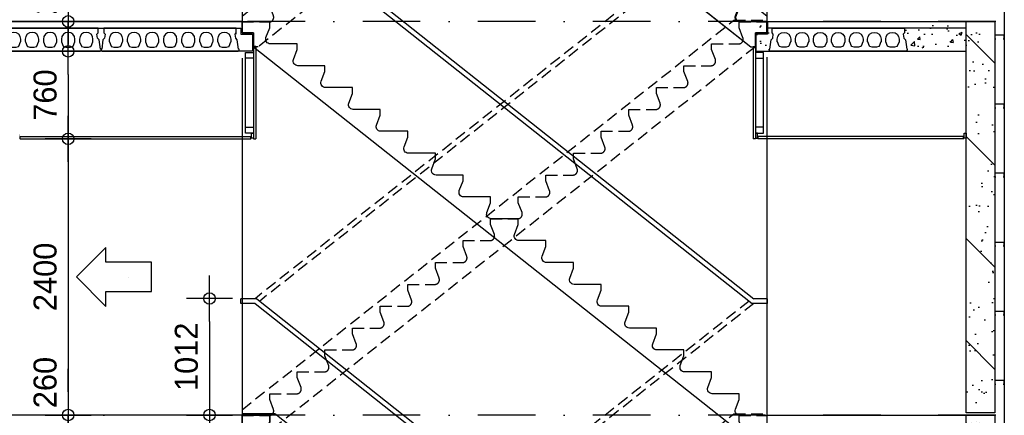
# Model space of a CAD drawing. Extents: x 0 to 140000, y 0 to 84100.
# Tile 96 of 105: x 112482 to 121038, y 55132 to 58570. Entities that reach past the tile are written whole.
import ezdxf
from ezdxf.enums import TextEntityAlignment as Align

# ---------------------------------------------------------------- set-up
doc = ezdxf.new("R2010")
doc.units = 0
doc.header["$LTSCALE"] = 100
doc.header["$MEASUREMENT"] = 0
doc.header["$PDMODE"] = 35
doc.header["$PDSIZE"] = 5
for name, pattern in [('B0201', [50, 31.25, -6.25, 6.25, -6.25]), ('DASHDOT', [1, 0.5, -0.25, 0, -0.25]), ('DASHEDX2', [1.5, 1, -0.5])]:
    doc.linetypes.add(name, pattern=pattern)
doc.layers.get('0').update_dxf_attribs({"linetype": 'CONTINUOUS'})
doc.layers.get('DEFPOINTS').update_dxf_attribs({"linetype": 'CONTINUOUS'})
for name, color, linetype in [('AA$1A---_ALGEMEEN', 1, 'CONTINUOUS'), ('AA24----_TRAPPEN', 1, 'CONTINUOUS'), ('AL$0A---_WIJZIGINGEN', 2, 'CONTINUOUS'), ('AL$7A---_STRAMIEN', 42, 'B0201'), ('AL21XI--_HOUT', 7, 'CONTINUOUS'), ('AL23----_VLOEREN', 7, 'CONTINUOUS'), ('AL24----_TRAPPEN', 2, 'CONTINUOUS'), ('AL24MH--_METAAL', 2, 'CONTINUOUS'), ('AL28----_KONSTRUKTIE', 3, 'CONTINUOUS'), ('AL28MH--_METAAL', 3, 'CONTINUOUS'), ('AL43----_VLOERAFW', 1, 'CONTINUOUS'), ('AL45----_PLAFONDAFW', 7, 'CONTINUOUS'), ('AM$1A---_ALGEMEEN', 1, 'CONTINUOUS'), ('AT$0A---_WIJZIGINGEN', 7, 'CONTINUOUS')]:
    doc.layers.add(name, color=color, linetype=linetype)
doc.styles.add('03_AT', font='B-GBP')
doc.styles.add('B-01', font='b-gbp')
doc.dimstyles.new('BV100-18', dxfattribs={"dimscale": 100, "dimtxt": 2, "dimasz": 2, "dimexe": 3, "dimexo": 3, "dimgap": 1, "dimtad": 1, "dimdec": 0, "dimzin": 0, "dimtxsty": 'B-01', "dimblk": 'TOD', "dimcen": 1, "dimdle": 1.25, "dimse1": 1, "dimse2": 1, "dimclrd": 1, "dimclre": 1, "dimclrt": 1, "dimazin": 3, "dimtfac": 0.5, "dimtdec": 0, "dimtix": 1, "dimtmove": 0, "dimatfit": 3, "dimtolj": 1, "dimtzin": 0})

# ---------------------------------------------------------------- blocks, each defined once
blk = doc.blocks.new('18')
at = {"layer": 'AL24----_TRAPPEN', "color": 1}
for p, q in [((0, 15), (0, 0)), ((285.7, 15), (0, 15)), ((4560, -3368.6), (285.7, 15)), ((4560, -3368.6), (4560, -3420))]:
    blk.add_line(p, q, dxfattribs=at)
at = {"layer": 'AL24----_TRAPPEN', "color": 0}
for p, q in [((100, -215.8), (4420, -3635.8)), ((4560, -3420), (4560, -3515)), ((4460, -3515), (4460, -3635.8)), ((4460, -3515), (4560, -3515)), ((4420, -3635.8), (4460, -3635.8))]:
    blk.add_line(p, q, dxfattribs=at)
at = {"layer": 'AL24----_TRAPPEN', "color": 1}
for points in [[(245.1, -185, -0.520335), (212.2, -138.1), (245, -50.9), (245, 5), (245, 5), (245, 5), (0, 5)], [(485.1, -375, -0.520335), (452.2, -328.1), (485, -240.9), (485, -190), (485, -185), (480, -185), (245.1, -185)], [(725.1, -565, -0.520335), (692.2, -518.1), (725, -430.9), (725, -380), (725, -375), (720, -375), (485.1, -375)], [(965.1, -755, -0.520335), (932.2, -708.1), (965, -620.9), (965, -570), (965, -565), (960, -565), (725.1, -565)], [(1205.1, -945, -0.520335), (1172.2, -898.1), (1205, -810.9), (1205, -760), (1205, -755), (1200, -755), (965.1, -755)], [(1445.1, -1135, -0.520335), (1412.2, -1088.1), (1445, -1000.9), (1445, -950), (1445, -945), (1440, -945), (1205.1, -945)], [(1685.1, -1325, -0.520335), (1652.2, -1278.1), (1685, -1190.9), (1685, -1140), (1685, -1135), (1680, -1135), (1445.1, -1135)], [(1925.1, -1515, -0.520335), (1892.2, -1468.1), (1925, -1380.9), (1925, -1330), (1925, -1325), (1920, -1325), (1685.1, -1325)], [(2165.1, -1705, -0.520335), (2132.2, -1658.1), (2165, -1570.9), (2165, -1520), (2165, -1515), (2160, -1515), (1925.1, -1515)], [(2405.1, -1895, -0.520335), (2372.2, -1848.1), (2405, -1760.9), (2405, -1710), (2405, -1705), (2400, -1705), (2165.1, -1705)], [(2645.1, -2085, -0.520335), (2612.2, -2038.1), (2645, -1950.9), (2645, -1900), (2645, -1895), (2640, -1895), (2405.1, -1895)], [(2885.1, -2275, -0.520335), (2852.2, -2228.1), (2885, -2140.9), (2885, -2090), (2885, -2085), (2880, -2085), (2645.1, -2085)], [(3125.1, -2465, -0.520335), (3092.2, -2418.1), (3125, -2330.9), (3125, -2280), (3125, -2275), (3120, -2275), (2885.1, -2275)], [(3365.1, -2655, -0.520335), (3332.2, -2608.1), (3365, -2520.9), (3365, -2470), (3365, -2465), (3360, -2465), (3125.1, -2465)], [(3605.1, -2845, -0.520335), (3572.2, -2798.1), (3605, -2710.9), (3605, -2660), (3605, -2655), (3600, -2655), (3365.1, -2655)], [(3845.1, -3035, -0.520335), (3812.2, -2988.1), (3845, -2900.9), (3845, -2850), (3845, -2845), (3840, -2845), (3605.1, -2845)], [(4085.1, -3225, -0.520335), (4052.2, -3178.1), (4085, -3090.9), (4085, -3040), (4085, -3035), (4080, -3035), (3845.1, -3035)], [(4325.1, -3415, -0.520335), (4292.2, -3368.1), (4325, -3280.9), (4325, -3230), (4325, -3225), (4320, -3225), (4085.1, -3225)], [(4560, -3415, -0.520335), (4560, -3415), (4560, -3415), (4560, -3415), (4560, -3415), (4560, -3415), (4325.1, -3415)]]:
    blk.add_lwpolyline(points, format="xyb", dxfattribs=at)
at = {"layer": 'AL24----_TRAPPEN', "color": 0}
blk.add_lwpolyline([(240, 0), (0, 0), (0, -95), (100, -95), (100, -215.8)], dxfattribs=at)
for points in [[(480, -190), (245.1, -190, -0.520567), (207.5, -136.3), (240, -50), (240, 0)], [(720, -380), (485.1, -380, -0.520567), (447.5, -326.3), (480, -240), (480, -190)], [(960, -570), (725.1, -570, -0.520567), (687.5, -516.3), (720, -430), (720, -380)], [(1200, -760), (965.1, -760, -0.520567), (927.5, -706.3), (960, -620), (960, -570)], [(1440, -950), (1205.1, -950, -0.520567), (1167.5, -896.3), (1200, -810), (1200, -760)], [(1680, -1140), (1445.1, -1140, -0.520567), (1407.5, -1086.3), (1440, -1000), (1440, -950)], [(1920, -1330), (1685.1, -1330, -0.520567), (1647.5, -1276.3), (1680, -1190), (1680, -1140)], [(2160, -1520), (1925.1, -1520, -0.520567), (1887.5, -1466.3), (1920, -1380), (1920, -1330)], [(2400, -1710), (2165.1, -1710, -0.520567), (2127.5, -1656.3), (2160, -1570), (2160, -1520)], [(2640, -1900), (2405.1, -1900, -0.520567), (2367.5, -1846.3), (2400, -1760), (2400, -1710)], [(2880, -2090), (2645.1, -2090, -0.520567), (2607.5, -2036.3), (2640, -1950), (2640, -1900)], [(3120, -2280), (2885.1, -2280, -0.520567), (2847.5, -2226.3), (2880, -2140), (2880, -2090)], [(3360, -2470), (3125.1, -2470, -0.520567), (3087.5, -2416.3), (3120, -2330), (3120, -2280)], [(3600, -2660), (3365.1, -2660, -0.520567), (3327.5, -2606.3), (3360, -2520), (3360, -2470)], [(3840, -2850), (3605.1, -2850, -0.520567), (3567.5, -2796.3), (3600, -2710), (3600, -2660)], [(4080, -3040), (3845.1, -3040, -0.520567), (3807.5, -2986.3), (3840, -2900), (3840, -2850)], [(4320, -3230), (4085.1, -3230, -0.520567), (4047.5, -3176.3), (4080, -3090), (4080, -3040)], [(4560, -3420), (4325.1, -3420, -0.520567), (4287.5, -3366.3), (4320, -3280), (4320, -3230)]]:
    blk.add_lwpolyline(points, format="xyb", dxfattribs=at)
blk = doc.blocks.new('18A')
at = {"layer": 'AL24----_TRAPPEN', "color": 1, "linetype": 'DASHEDX2'}
for p, q in [((0, -3368.6), (4274.3, 15)), ((4274.3, 15), (4274.3, 15)), ((4460, -215.8), (140, -3635.8)), ((4460, -215.8), (4460, -215.8)), ((0, -3368.6), (0, -3368.6))]:
    blk.add_line(p, q, dxfattribs=at)
for points in [[(4274.3, 15), (4274.3, 15), (4560, 15), (4560, 15), (4560, -95), (4460, -95), (4460, -215.8), (4460, -215.8)], [(140, -3635.8), (140, -3635.8), (100, -3635.8), (100, -3515), (0, -3515), (0, -3368.6)]]:
    blk.add_lwpolyline(points, dxfattribs=at)
blk.add_lwpolyline([(0, -3420), (234.9, -3420, 0.227792), (266.1, -3405, 0.261738), (272.5, -3366.3), (240, -3280), (240, -3230), (474.9, -3230, 0.520567), (512.5, -3176.3), (480, -3090), (480, -3040), (714.9, -3040, 0.520567), (752.5, -2986.3), (720, -2900), (720, -2850), (954.9, -2850, 0.520567), (992.5, -2796.3), (960, -2710), (960, -2660), (1194.9, -2660, 0.520567), (1232.5, -2606.3), (1200, -2520), (1200, -2470), (1434.9, -2470, 0.520567), (1472.5, -2416.3), (1440, -2330), (1440, -2280), (1674.9, -2280, 0.520567), (1712.5, -2226.3), (1680, -2140), (1680, -2090), (1914.9, -2090, 0.520567), (1952.5, -2036.3), (1920, -1950), (1920, -1900), (2154.9, -1900, 0.322881), (2192.8, -1872.6, 0.16924), (2192.5, -1846.3), (2160, -1760), (2160, -1710), (2394.9, -1710, 0.311297), (2432.3, -1684.2, 0.180087), (2432.5, -1656.3), (2400, -1570), (2400, -1520), (2634.9, -1520, 0.520567), (2672.5, -1466.3), (2640, -1380), (2640, -1330), (2874.9, -1330, 0.520567), (2912.5, -1276.3), (2880, -1190), (2880, -1140), (3114.9, -1140, 0.520567), (3152.5, -1086.3), (3120, -1000), (3120, -950), (3354.9, -950, 0.520567), (3392.5, -896.3), (3360, -810), (3360, -760), (3594.9, -760, 0.520567), (3632.5, -706.3), (3600, -620), (3600, -570), (3834.9, -570, 0.520567), (3872.5, -516.3), (3840, -430), (3840, -380), (4074.9, -380, 0.520567), (4112.5, -326.3), (4080, -240), (4080, -190), (4314.9, -190, 0.322889), (4352.8, -162.6, 0.169233), (4352.5, -136.3), (4320, -50), (4320, 0), (4560, 0)], format="xyb", dxfattribs=at)
blk = doc.blocks.new('TOD')
for p, q in [((0, -1), (0, 1)), ((-1, 0), (1, 0))]:
    blk.add_line(p, q)
blk.add_circle((0, 0), 0.25)
blk = doc.blocks.new('*D133')
at = {"color": 1, "linetype": 'BYBLOCK'}
blk.add_line((112604, 60754.7), (112604, 58754.7), dxfattribs=at)
at = {"layer": 'DEFPOINTS', "color": 0, "linetype": 'BYBLOCK'}
for p in [(112404, 60954.7), (112404, 58554.7), (112604, 58554.7)]:
    blk.add_point(p, dxfattribs=at)
at = {"color": 1, "linetype": 'BYBLOCK', "xscale": 200, "yscale": 200, "zscale": 200}
for p, rotation in [((112604, 60954.7), 90), ((112604, 58554.7), 270)]:
    blk.add_blockref('TOD', p, dxfattribs=dict(at, rotation=rotation))
at = {"color": 1, "linetype": 'BYBLOCK', "insert": (112404, 59754.7), "char_height": 200, "attachment_point": 5, "rotation": 90, "style": 'B-01'}
blk.add_mtext('\\A1;2400', dxfattribs=at)
blk = doc.blocks.new('*D134')
at = {"color": 1, "linetype": 'BYBLOCK'}
blk.add_line((112604, 57334.7), (112604, 55334.7), dxfattribs=at)
at = {"layer": 'DEFPOINTS', "color": 0, "linetype": 'BYBLOCK'}
for p in [(112404, 57534.7), (112404, 55134.7), (112604, 55134.7)]:
    blk.add_point(p, dxfattribs=at)
at = {"color": 1, "linetype": 'BYBLOCK', "xscale": 200, "yscale": 200, "zscale": 200}
for p, rotation in [((112604, 57534.7), 90), ((112604, 55134.7), 270)]:
    blk.add_blockref('TOD', p, dxfattribs=dict(at, rotation=rotation))
at = {"color": 1, "linetype": 'BYBLOCK', "insert": (112404, 56334.7), "char_height": 200, "attachment_point": 5, "rotation": 90, "style": 'B-01'}
blk.add_mtext('\\A1;2400', dxfattribs=at)
blk = doc.blocks.new('*D149')
at = {"color": 1, "linetype": 'BYBLOCK'}
blk.add_line((112904, 58094.7), (112904, 57734.7), dxfattribs=at)
at = {"layer": 'DEFPOINTS', "color": 0, "linetype": 'BYBLOCK'}
for p in [(112326.5, 58294.7), (112426.5, 57534.7), (112904, 57534.7)]:
    blk.add_point(p, dxfattribs=at)
at = {"color": 1, "linetype": 'BYBLOCK', "xscale": 200, "yscale": 200, "zscale": 200}
for p, rotation in [((112904, 58294.7), 90), ((112904, 57534.7), 270)]:
    blk.add_blockref('TOD', p, dxfattribs=dict(at, rotation=rotation))
at = {"color": 1, "linetype": 'BYBLOCK', "insert": (112704, 57914.7), "char_height": 200, "attachment_point": 5, "rotation": 90, "style": 'B-01'}
blk.add_mtext('\\A1;760', dxfattribs=at)
blk = doc.blocks.new('*D150')
at = {"color": 1, "linetype": 'BYBLOCK'}
for p, q in [((112904, 58754.7), (112904, 58954.7)), ((112904, 58294.7), (112904, 58554.7)), ((112904, 58294.7), (112904, 58554.7)), ((112904, 58094.7), (112904, 57894.7))]:
    blk.add_line(p, q, dxfattribs=at)
at = {"layer": 'DEFPOINTS', "color": 0, "linetype": 'BYBLOCK'}
for p in [(112904, 58554.7), (113044, 58554.7), (113044, 58294.7)]:
    blk.add_point(p, dxfattribs=at)
at = {"color": 1, "linetype": 'BYBLOCK', "xscale": 200, "yscale": 200, "zscale": 200}
for p, rotation in [((112904, 58554.7), 270), ((112904, 58294.7), 90)]:
    blk.add_blockref('TOD', p, dxfattribs=dict(at, rotation=rotation))
at = {"color": 1, "linetype": 'BYBLOCK', "insert": (112704, 58836.7), "char_height": 200, "attachment_point": 5, "rotation": 90, "style": 'B-01'}
blk.add_mtext('\\A1;260', dxfattribs=at)
blk = doc.blocks.new('N110200A_8790002')
blk.add_lwpolyline([(590, 0), (600, 10), (600, 20), (595, 20), (583.485281, 100.60303), (569.343146, 114.745166), (564.393398, 149.393398), (575, 160), (575, 200), (-575, 200), (-575, 160), (-564.393398, 149.393398), (-569.343146, 114.745166), (-583.485281, 100.60303), (-595, 20), (-600, 20), (-600, 10), (-590, 0)], close=True)
for points in [[(-529.5, 106.5), (-529.5, 86.873683, 0.099699), (-528.330573, 81.0672), (-513.225136, 45.08727, 0.216278), (-508.981623, 41.155233, 0.162058), (-433.018377, 41.155233, 0.216278), (-428.774864, 45.08727), (-413.669427, 81.0672, 0.099699), (-412.5, 86.873683), (-412.5, 106.5, 1)], [(-372.5, 106.5), (-372.5, 86.873683, 0.099699), (-371.330573, 81.0672), (-356.225136, 45.08727, 0.216278), (-351.981623, 41.155233, 0.162058), (-276.018377, 41.155233, 0.216278), (-271.774864, 45.08727), (-256.669427, 81.0672, 0.099699), (-255.5, 86.873683), (-255.5, 106.5, 1)], [(-215.5, 106.5), (-215.5, 86.873683, 0.099699), (-214.330573, 81.0672), (-199.225136, 45.08727, 0.216278), (-194.981623, 41.155233, 0.162058), (-119.018377, 41.155233, 0.216278), (-114.774864, 45.08727), (-99.669427, 81.0672, 0.099699), (-98.5, 86.873683), (-98.5, 106.5, 1)], [(-58.5, 106.5), (-58.5, 86.873683, 0.099699), (-57.330573, 81.0672), (-42.225136, 45.08727, 0.216278), (-37.981623, 41.155233, 0.162058), (37.981623, 41.155233, 0.216278), (42.225136, 45.08727), (57.330573, 81.0672, 0.099699), (58.5, 86.873683), (58.5, 106.5, 1)], [(98.5, 106.5), (98.5, 86.873683, 0.099699), (99.669427, 81.0672), (114.774864, 45.08727, 0.216278), (119.018377, 41.155233, 0.162058), (194.981623, 41.155233, 0.216278), (199.225136, 45.08727), (214.330573, 81.0672, 0.099699), (215.5, 86.873683), (215.5, 106.5, 1)], [(255.5, 106.5), (255.5, 86.873683, 0.099699), (256.669427, 81.0672), (271.774864, 45.08727, 0.216278), (276.018377, 41.155233, 0.162058), (351.981623, 41.155233, 0.216278), (356.225136, 45.08727), (371.330573, 81.0672, 0.099699), (372.5, 86.873683), (372.5, 106.5, 1)], [(412.5, 106.5), (412.5, 86.873683, 0.099699), (413.669427, 81.0672), (428.774864, 45.08727, 0.216278), (433.018377, 41.155233, 0.162058), (508.981623, 41.155233, 0.216278), (513.225136, 45.08727), (528.330573, 81.0672, 0.099699), (529.5, 86.873683), (529.5, 106.5, 1)]]:
    blk.add_lwpolyline(points, format="xyb", close=True)
blk = doc.blocks.new('*D152')
at = {"color": 1, "linetype": 'BYBLOCK'}
for p, q in [((112904, 55334.7), (112904, 55534.7)), ((112904, 54874.7), (112904, 55134.7)), ((112904, 54874.7), (112904, 55134.7)), ((112904, 54674.7), (112904, 54474.7))]:
    blk.add_line(p, q, dxfattribs=at)
at = {"layer": 'DEFPOINTS', "color": 0, "linetype": 'BYBLOCK'}
for p in [(112904, 55134.7), (113044, 55134.7), (113044, 54874.7)]:
    blk.add_point(p, dxfattribs=at)
at = {"color": 1, "linetype": 'BYBLOCK', "xscale": 200, "yscale": 200, "zscale": 200}
for p, rotation in [((112904, 55134.7), 270), ((112904, 54874.7), 90)]:
    blk.add_blockref('TOD', p, dxfattribs=dict(at, rotation=rotation))
at = {"color": 1, "linetype": 'BYBLOCK', "insert": (112704, 55416.7), "char_height": 200, "attachment_point": 5, "rotation": 90, "style": 'B-01'}
blk.add_mtext('\\A1;260', dxfattribs=at)
blk = doc.blocks.new('*D153')
at = {"color": 1, "linetype": 'BYBLOCK'}
blk.add_line((114131.5, 55946.6), (114131.5, 55334.7), dxfattribs=at)
at = {"layer": 'DEFPOINTS', "color": 0, "linetype": 'BYBLOCK'}
for p in [(114414.7, 56146.6), (114131.5, 55134.7), (114414.7, 55134.7)]:
    blk.add_point(p, dxfattribs=at)
at = {"color": 1, "linetype": 'BYBLOCK', "xscale": 200, "yscale": 200, "zscale": 200}
for p, rotation in [((114131.5, 56146.6), 90), ((114131.5, 55134.7), 270)]:
    blk.add_blockref('TOD', p, dxfattribs=dict(at, rotation=rotation))
at = {"color": 1, "linetype": 'BYBLOCK', "insert": (113931.5, 55640.6), "char_height": 200, "attachment_point": 5, "rotation": 90, "style": 'B-01'}
blk.add_mtext('\\A1;1012', dxfattribs=at)
blk = doc.blocks.new('AS00S005')
at = {"layer": 'AL$0A---_WIJZIGINGEN'}
blk.add_lwpolyline([(0, 0), (-5.12, -5.12), (-5.12, -2.56), (-13.06, -2.56), (-13.06, 2.56), (-5.12, 2.56), (-5.12, 5.12)], close=True, dxfattribs=at)
at = {"layer": 'AT$0A---_WIJZIGINGEN', "color": 3, "style": '03_AT'}
blk.add_attdef('NUMMER', text='', height=3.5, dxfattribs=at).set_placement((-8.98, -0.06), align=Align.MIDDLE)

msp = doc.modelspace()

# ---------------------------------------------------------------- hatches: boundary and pattern name
at = {"layer": 'AA$1A---_ALGEMEEN'}
h = msp.add_hatch(dxfattribs=at)
h.set_pattern_fill('PREFAB3', color=1, scale=1000, style=0)
h.set_pattern_definition([(180, (227043.4, 3829.82), (-590, 430), [0, -240, 0, -320, 0, -560]), (170, (226633.4, 4289.8), (-330.887, 830.0685), [0, -620, 0, -140, 0, -530]), (160, (226973.4, 4189.8), (-210.74, 970.6125), [0, -430, 0, -290, 0, -630]), (150, (226583.4, 4089.8), (-23.7307, 798.8973), [0, -560, 0, -710, 0, -510]), (140, (226753.4, 3989.8), (-280.0836, 848.5595), [0, -410, 0, -330, 0, -570]), (130, (226333.4, 3889.8), (154.0838, 625.3464), [0, -120, 0, -790, 0, -470]), (120, (226523.4, 3789.8), (150.237, 1079.782), [0, -150, 0, -470, 0, -540]), (110, (226763.4, 3689.8), (281.7697, 570.794), [0, -280, 0, -320, 0, -730]), (100, (226693.4, 3589.8), (341.8767, 710.1551), [0, -360, 0, -430]), (90, (226263.4, 3489.8), (670, 460), [0, -550, 0, -310, 0, -730]), (80, (227103.4, 3589.8), (605.894, 268.8724), [0, -280, 0, -580, 0, -660]), (70, (227003.4, 3689.82), (627.2446, 495.3425), [0, -480, 0, -380, 0, -530]), (60, (226903.4, 3789.8), (891.9358, 304.878), [0, -660, 0, -210, 0, -760]), (50, (226803.4, 3889.8), (660.6535, -6.083), [0, -380, 0, -140, 0, -780]), (40, (226703.4, 3989.8), (1038.838, -133.475), [0, -110, 0, -580, 0, -480]), (30, (226603.4, 4089.8), (803.9935, -332.5575), [0, -280, 0, -330, 0, -640]), (20, (226503.4, 4189.8), (989.51, -555.041), [0, -590, 0, -240, 0, -410]), (10, (226403.4, 4289.8), (484.791, -503.4657), [0, -380, 0, -220, 0, -770]), (135, (227203.4, 3389.8), (443.4974, 443.4974), [])])
h.paths.add_polyline_path([(120956.7, 55154.7), (120706.7, 55154.7), (120706.7, 58554.7), (120956.7, 58554.7)])
h = msp.add_hatch(dxfattribs=at)
h.set_pattern_fill('PREFAB3', color=1, scale=1000, style=0)
h.set_pattern_definition([(180, (227043.4, 454.83), (-590, 430), [0, -240, 0, -320, 0, -560]), (170, (226633.4, 914.8), (-330.887, 830.0685), [0, -620, 0, -140, 0, -530]), (160, (226973.4, 814.8), (-210.74, 970.6125), [0, -430, 0, -290, 0, -630]), (150, (226583.4, 714.8), (-23.7307, 798.8973), [0, -560, 0, -710, 0, -510]), (140, (226753.4, 614.83), (-280.0836, 848.5595), [0, -410, 0, -330, 0, -570]), (130, (226333.4, 514.8), (154.0838, 625.3464), [0, -120, 0, -790, 0, -470]), (120, (226523.4, 414.8), (150.237, 1079.782), [0, -150, 0, -470, 0, -540]), (110, (226763.4, 314.83), (281.7697, 570.794), [0, -280, 0, -320, 0, -730]), (100, (226693.4, 214.83), (341.8767, 710.1551), [0, -360, 0, -430]), (90, (226263.4, 114.8), (670, 460), [0, -550, 0, -310, 0, -730]), (80, (227103.4, 214.8), (605.894, 268.8724), [0, -280, 0, -580, 0, -660]), (70, (227003.4, 314.83), (627.2446, 495.3425), [0, -480, 0, -380, 0, -530]), (60, (226903.4, 414.8), (891.9358, 304.878), [0, -660, 0, -210, 0, -760]), (50, (226803.4, 514.83), (660.6535, -6.083), [0, -380, 0, -140, 0, -780]), (40, (226703.4, 614.8), (1038.838, -133.475), [0, -110, 0, -580, 0, -480]), (30, (226603.4, 714.8), (803.9935, -332.5575), [0, -280, 0, -330, 0, -640]), (20, (226503.4, 814.8), (989.51, -555.041), [0, -590, 0, -240, 0, -410]), (10, (226403.4, 914.8), (484.791, -503.4657), [0, -380, 0, -220, 0, -770]), (135, (227203.4, 14.8), (443.4974, 443.4974), [])])
h.paths.add_polyline_path([(120956.7, 51729.5), (120706.7, 51729.5), (120706.7, 55134.7), (120956.7, 55134.7)])
at = {"layer": 'AA24----_TRAPPEN'}
h = msp.add_hatch(dxfattribs=at)
h.set_pattern_fill('AR-CONC', color=1, scale=40, style=0)
h.set_pattern_definition([(50, (5e-10, 3501.7), (286.90407, -25.10085), [30, -330]), (355, (5e-10, 3501.7), (-55.50053, 300.87685), [24, -264]), (100.4514, (23.9, 3499.61), (231.40375, 275.7758), [25.4961, -280.45684]), (46.1842, (5e-10, 3581.7), (426.8964, -66.2076), [45, -495]), (96.6356, (35.57, 3576.2), (373.8651, 389.6471), [38.2441, -420.6852]), (351.1842, (5e-10, 3581.7), (373.8648, 389.6474), [36, -396]), (21, (40, 3561.7), (238.7628, -161.04756), [30, -330]), (326, (40, 3561.7), (97.3261, 290.06), [24, -264]), (71.4514, (59.9, 3548.29), (336.08905, 129.0122), [25.4961, -280.45684]), (37.5, (5e-10, 3501.71), (4.86394, 133.15754), [0, -260.8, 0, -268, 0, -265]), (7.5, (5e-10, 3501.7), (105.22781, 157.76468), [0, -152.8, 0, -254.8, 0, -101]), (327.5, (-89.2, 3501.71), (213.528974, -9.02195), [0, -100, 0, -312, 0, -414]), (317.5, (-129.2, 3501.7), (233.27447, 40.042), [0, -130, 0, -207.2, 0, -294])])
h.paths.add_polyline_path([(119011.2, 58427), (119025.4, 58441.1), (119030.3, 58475.8), (119019.7, 58486.4), (119019.7, 58526.4), (118979.7, 58526.4), (118979.7, 58526.4), (118879.7, 58526.4), (118879.7, 58326.4), (119004.7, 58326.4), (118994.7, 58336.4), (118994.7, 58346.4), (118999.7, 58346.4)])
h.paths.add_polyline_path([(120706.7, 58326.4), (120706.7, 58526.4), (120169.7, 58526.4), (120169.7, 58486.4), (120159.1, 58475.8), (120164, 58441.1), (120178.2, 58427), (120189.7, 58346.4), (120194.7, 58346.4), (120194.7, 58336.4), (120184.7, 58326.4)])

# ---------------------------------------------------------------- linework, layer by layer
at = {"layer": 'AL$7A---_STRAMIEN', "color": 1, "linetype": 'DASHDOT', "ltscale": 10}
for p, q in [((130964.8, 58554.7), (9153.4, 58554.7)), ((130964.8, 55134.7), (9153.4, 55134.7))]:
    msp.add_line(p, q, dxfattribs=at)
at = {"layer": 'AL21XI--_HOUT'}
for points in [[(121036.7, 75262.2), (121036.7, 51709.7)], [(121116.7, 45675.3), (121128.7, 45675.3), (121128.7, 75234.7), (121036.7, 75234.7), (121036.7, 51810.8), (121039.6, 51810.8)]]:
    msp.add_lwpolyline(points, dxfattribs=at)
at = {"layer": 'AL23----_VLOEREN'}
for p, q in [((114414.7, 58454.7), (114414.7, 58504.7)), ((118974.7, 58454.6), (118974.7, 58504.7))]:
    msp.add_line(p, q, dxfattribs=at)
at = {"layer": 'AL23----_VLOEREN', "color": 3}
msp.add_line((120706.7, 58494.7), (118979.7, 58494.7), dxfattribs=at)
for points in [[(120706.7, 58549.7), (118979.7, 58549.7), (118979.7, 58444.7), (118879.7, 58444.7), (118879.7, 58294.7), (120706.7, 58294.7)], [(109716.7, 58494.7), (114404.7, 58494.7), (114404.7, 58444.7), (114504.7, 58444.7), (114504.7, 58294.7), (109926.7, 58294.7)]]:
    msp.add_lwpolyline(points, dxfattribs=at)
at = {"layer": 'AL24----_TRAPPEN', "color": 1}
for p, q in [((114414.7, 58554.6), (109716.7, 58554.7)), ((114414.7, 55134.6), (109716.7, 55134.7))]:
    msp.add_line(p, q, dxfattribs=at)
at = {"layer": 'AL24----_TRAPPEN', "color": 7}
msp.add_line((114414.7, 58549.6), (109716.7, 58549.7), dxfattribs=at)
at = {"layer": 'AL24----_TRAPPEN'}
msp.add_line((114364.7, 58444.7), (114364.7, 58475.6), dxfattribs=at)
for points in [[(114514.7, 61753.8), (118834.7, 58333.8), (118874.7, 58333.8), (118874.7, 58454.6), (118974.7, 58454.6), (118974.7, 58549.6), (118739.8, 58549.6, -0.527303), (118702.5, 58604.1)], [(118739.8, 55129.6, -0.527303), (118702.5, 55184.1), (118734.7, 55269.6), (118734.7, 55319.6), (118499.8, 55319.6, -0.527303), (118462.5, 55374.1), (118494.7, 55459.6), (118494.7, 55509.6), (118259.8, 55509.6, -0.527303), (118222.5, 55564.1), (118254.7, 55649.6), (118254.7, 55699.6), (118019.8, 55699.6, -0.527303), (117982.5, 55754.1), (118014.7, 55839.6), (118014.7, 55889.6), (117779.8, 55889.6, -0.527303), (117742.5, 55944.1), (117774.7, 56029.6), (117774.7, 56079.6), (117539.8, 56079.6, -0.527303), (117502.5, 56134.1), (117534.7, 56219.6), (117534.7, 56269.6), (117299.8, 56269.6, -0.527303), (117262.5, 56324.1), (117294.7, 56409.6), (117294.7, 56459.6), (117059.8, 56459.6, -0.527303), (117022.5, 56514.1), (117054.7, 56599.6), (117054.7, 56649.6), (116819.8, 56649.6, -0.527303), (116782.5, 56704.1), (116814.7, 56789.6), (116814.7, 56839.6), (116579.8, 56839.6, -0.527303), (116542.5, 56894.1), (116574.7, 56979.6), (116574.7, 57029.6), (116339.8, 57029.6, -0.527303), (116302.5, 57084.1), (116334.7, 57169.6), (116334.7, 57219.6), (116099.8, 57219.6, -0.527303), (116062.5, 57274.1), (116094.7, 57359.6), (116094.7, 57409.6), (115859.8, 57409.6, -0.527303), (115822.5, 57464.1), (115854.7, 57549.6), (115854.7, 57599.6), (115619.8, 57599.6, -0.527303), (115582.5, 57654.1), (115614.7, 57739.6), (115614.7, 57789.6), (115379.8, 57789.6, -0.527303), (115342.5, 57844.1), (115374.7, 57929.6), (115374.7, 57979.6), (115139.8, 57979.6, -0.527303), (115102.5, 58034.1), (115134.7, 58119.6), (115134.7, 58169.6), (114899.8, 58169.6, -0.527303), (114862.5, 58224.1), (114894.7, 58309.6), (114894.7, 58359.6), (114659.8, 58359.6, -0.527303), (114622.5, 58414.1), (114654.7, 58499.6), (114654.7, 58549.6), (114414.7, 58549.6), (114414.7, 58454.6), (114514.7, 58454.6), (114514.7, 58333.8), (118834.7, 54913.8)]]:
    msp.add_lwpolyline(points, format="xyb", dxfattribs=at)
msp.add_lwpolyline([(114414.7, 58549.6), (114414.7, 58454.7), (114514.7, 58454.6), (114514.7, 58333.8)], dxfattribs=at)
at = {"layer": 'AL24MH--_METAAL'}
for p, q in [((114542, 59565.6), (118862, 56145.6)), ((114527.4, 59523.6), (118847.4, 56103.6)), ((114542, 56145.6), (114404.7, 56145.6)), ((114404.7, 56103.6), (114404.7, 56145.6)), ((114542, 56145.6), (118862, 52725.6)), ((118979.7, 56145.6), (118862, 56145.6)), ((118979.7, 56103.6), (118979.7, 56145.6)), ((114527.4, 56103.6), (114404.7, 56103.6)), ((114527.4, 56103.6), (118847.4, 52683.6)), ((118979.7, 56103.6), (118847.4, 56103.6))]:
    msp.add_line(p, q, dxfattribs=at)
at = {"layer": 'AL24MH--_METAAL', "color": 1, "linetype": 'DASHEDX2'}
for p, q in [((118820.9, 59544.6), (114527.4, 56145.6)), ((118862, 59523.6), (114568.5, 56124.6)), ((118820.9, 56124.6), (114527.4, 52725.6)), ((118862, 56103.6), (114595, 52725.6))]:
    msp.add_line(p, q, dxfattribs=at)
at = {"layer": 'AL28----_KONSTRUKTIE', "color": 0}
for p, q in [((118974.7, 61724.7), (118974.7, 58549.7)), ((114414.7, 61654.6), (114414.7, 58549.6)), ((118974.7, 61664.6), (118974.7, 58549.6)), ((114414.7, 58234.6), (114414.7, 55129.6)), ((118974.7, 58244.6), (118974.7, 55129.6))]:
    msp.add_line(p, q, dxfattribs=at)
at = {"layer": 'AL28----_KONSTRUKTIE'}
for points in [[(120956.7, 55154.7), (120706.7, 55154.7), (120706.7, 58554.7), (120956.7, 58554.7)], [(120956.7, 51729.5), (120706.7, 51729.5), (120706.7, 55134.7), (120956.7, 55134.7)]]:
    msp.add_lwpolyline(points, close=True, dxfattribs=at)
at = {"layer": 'AL28MH--_METAAL', "color": 1}
msp.add_lwpolyline([(121036.7, 75262.2), (121036.7, 51709.7)], dxfattribs=at)
at = {"layer": 'AL28MH--_METAAL', "color": 4}
for points in [[(121028, 58404.1), (121036.7, 58404.1), (121036.7, 58434.7), (120956.7, 58434.7), (120956.7, 58404.1), (120965.7, 58404.1)], [(121028, 57804.1), (121036.7, 57804.1), (121036.7, 57834.7), (120956.7, 57834.7), (120956.7, 57804.1), (120965.7, 57804.1)], [(121028, 57204.1), (121036.7, 57204.1), (121036.7, 57234.7), (120956.7, 57234.7), (120956.7, 57204.1), (120965.7, 57204.1)], [(121028, 56604.1), (121036.7, 56604.1), (121036.7, 56634.7), (120956.7, 56634.7), (120956.7, 56604.1), (120965.7, 56604.1)], [(121028, 56004.1), (121036.7, 56004.1), (121036.7, 56034.7), (120956.7, 56034.7), (120956.7, 56004.1), (120965.7, 56004.1)], [(121028, 55404.1), (121036.7, 55404.1), (121036.7, 55434.7), (120956.7, 55434.7), (120956.7, 55404.1), (120965.7, 55404.1)]]:
    msp.add_lwpolyline(points, dxfattribs=at)
at = {"layer": 'AL43----_VLOERAFW', "color": 1, "linetype": 'CONTINUOUS'}
for p, q in [((118974.7, 58554.7), (120706.7, 58554.7)), ((118974.7, 55134.7), (120706.7, 55134.7))]:
    msp.add_line(p, q, dxfattribs=at)
at = {"layer": 'AL45----_PLAFONDAFW'}
for p, q in [((114514.7, 58336.9), (114514.7, 57534.7)), ((114534.7, 58336.9), (114514.7, 58336.9)), ((114534.7, 58336.9), (114534.7, 57534.7)), ((118854.7, 58336.9), (118874.7, 58336.9)), ((118854.7, 58336.9), (118854.7, 57534.7)), ((118874.7, 58336.9), (118874.7, 57534.7)), ((118874.7, 58294.7), (118874.7, 58134.7)), ((114444.7, 57584.7), (114444.7, 58234.7)), ((118944.7, 57584.7), (118944.7, 58234.7)), ((112487.8, 57534.7), (112487.8, 57554.7)), ((112487.8, 57554.7), (114490.1, 57554.7)), ((112487.8, 57554.7), (114490.1, 57554.7)), ((112487.8, 57534.7), (114490.1, 57534.7)), ((112487.8, 57534.7), (114490.1, 57534.7)), ((114490.1, 57534.7), (114490.1, 57554.7)), ((114514.7, 57534.7), (114534.7, 57534.7)), ((118874.7, 57534.7), (118854.7, 57534.7)), ((120682.1, 57554.7), (118899.3, 57554.7)), ((118899.3, 57534.7), (118899.3, 57554.7)), ((120682.1, 57554.7), (118899.3, 57554.7)), ((120682.1, 57534.7), (118899.3, 57534.7)), ((120682.1, 57534.7), (118899.3, 57534.7)), ((120682.1, 57534.7), (120682.1, 57554.7))]:
    msp.add_line(p, q, dxfattribs=at)
for points in [[(114514.7, 58234.7), (114444.7, 58234.7), (114444.7, 58284.7), (114514.7, 58284.7)], [(118874.7, 58234.7), (118944.7, 58234.7), (118944.7, 58284.7), (118874.7, 58284.7)], [(114514.7, 57584.7), (114444.7, 57584.7), (114444.7, 57634.7), (114514.7, 57634.7)], [(114514.7, 57539.7), (114496.7, 57539.7), (114496.7, 57584.7), (114514.7, 57584.7)], [(118874.7, 57584.7), (118944.7, 57584.7), (118944.7, 57634.7), (118874.7, 57634.7)], [(118874.7, 57539.7), (118892.7, 57539.7), (118892.7, 57584.7), (118874.7, 57584.7)], [(120706.7, 57539.7), (120688.7, 57539.7), (120688.7, 57584.7), (120706.7, 57584.7)]]:
    msp.add_lwpolyline(points, close=True, dxfattribs=at)
at = {"layer": 'AL45----_PLAFONDAFW', "const_width": 2}
for points in [[(112484.5, 57573.8), (112484.5, 57532.1), (112504.5, 57532.1)], [(114493.4, 57573.8), (114493.4, 57532.1), (114473.4, 57532.1)], [(118896, 57573.8), (118896, 57532.1), (118916, 57532.1)], [(120685.4, 57573.8), (120685.4, 57532.1), (120665.4, 57532.1)]]:
    msp.add_lwpolyline(points, dxfattribs=at)

# ---------------------------------------------------------------- block references
for name, p in [('18', (114414.7, 61969.7)), ('18A', (114414.7, 61969.7)), ('18A', (114414.7, 61969.7)), ('18A', (114414.7, 58549.7)), ('18', (114414.7, 55129.7)), ('18A', (114414.7, 55129.7))]:
    msp.add_blockref(name, p)
ref = msp.add_blockref('AS00S005', (112975.2, 56334.7), dxfattribs=dict(xscale=-50, yscale=50, zscale=50))
ref.add_attrib('NUMMER', 'A', dxfattribs={"layer": 'AT$0A---_WIJZIGINGEN', "color": 3, "height": 3.5, "style": '03_AT'}).set_placement((113424.4, 56331.4), align=Align.MIDDLE)
at = {"layer": 'AL23----_VLOEREN'}
for p in [(112589.7, 58294.7), (113789.7, 58294.7)]:
    msp.add_blockref('N110200A_8790002', p, dxfattribs=at)
at = {"layer": 'AL23----_VLOEREN', "xscale": -1}
msp.add_blockref('N110200A_8790002', (119594.7, 58294.7), dxfattribs=at)

# ---------------------------------------------------------------- dimensions: what is measured, and where the dimension line sits
at = {"layer": 'AM$1A---_ALGEMEEN'}
for base, p1, p2, picture, middle in [((112904, 58554.7), (112704, 60954.7), (112704, 58554.7), '*D133', (112704, 59754.7)), ((112904, 55134.7), (112704, 57534.7), (112704, 55134.7), '*D134', (112704, 56334.7))]:
    dim = msp.add_linear_dim(base=base, p1=p1, p2=p2, angle=90, dimstyle='BV100-18', dxfattribs=at)
    dim.commit()
    dim.dimension.update_dxf_attribs({"geometry": picture, "text_midpoint": middle, "insert": (300, 0)})
for base, p1, p2, picture, middle in [((112904, 58554.7), (113044, 58294.7), (113044, 58554.7), '*D150', (112704, 58836.7)), ((112904, 55134.7), (113044, 54874.7), (113044, 55134.7), '*D152', (112704, 55416.7))]:
    dim = msp.add_linear_dim(base=base, p1=p1, p2=p2, angle=90, dimstyle='BV100-18', dxfattribs=at)
    dim.commit()
    dim.dimension.update_dxf_attribs({"geometry": picture, "text_midpoint": middle, "dimtype": 160})
for base, p1, p2, picture, middle in [((112904, 57534.7), (112326.5, 58294.7), (112426.5, 57534.7), '*D149', (112704, 57914.7)), ((114131.5, 55134.7), (114414.7, 56146.6), (114414.7, 55134.7), '*D153', (113931.5, 55640.6))]:
    dim = msp.add_linear_dim(base=base, p1=p1, p2=p2, angle=90, dimstyle='BV100-18', dxfattribs=at)
    dim.commit()
    dim.dimension.update_dxf_attribs({"geometry": picture, "text_midpoint": middle})

doc.saveas('drawing.dxf')
